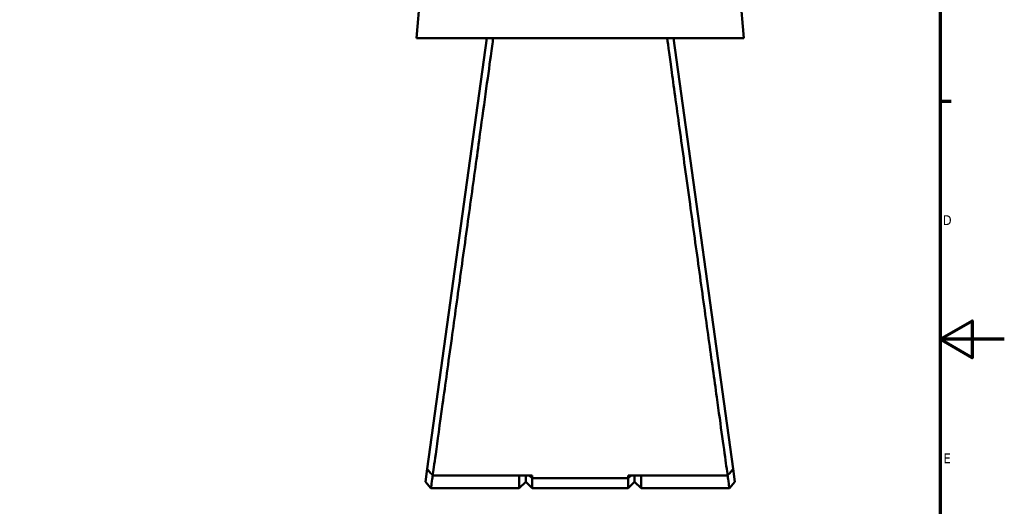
# Model space of a CAD drawing. Header units: millimetres. Extents: x 0 to 926, y 0 to 964.
# Tile 9 of 17: x 534 to 841, y 245 to 397. Entities that reach past the tile are written whole.
import ezdxf

# ---------------------------------------------------------------- set-up
doc = ezdxf.new("R2010")
doc.units = ezdxf.units.MM
doc.layers.add('Border (ANSI)', color=7, linetype='Continuous', lineweight=70)
doc.layers.add('Visible (ANSI)', color=7, linetype='Continuous', lineweight=50)
doc.styles.add('Note Text (ANSI)', font='tahoma.ttf')

# ---------------------------------------------------------------- blocks, each defined once
blk = doc.blocks.new('Borders Default Border')
at = {"layer": 'Border (ANSI)'}
blk.add_line((821, 371.25), (824.45, 371.25), dxfattribs=at)
at = {"layer": 'Border (ANSI)', "flags": 128}
for points in [[(20, 20), (20, 574), (821, 574), (821, 20), (20, 20)], [(841, 297), (821, 297), (831, 302.77), (831, 291.23), (821, 297)]]:
    blk.add_lwpolyline(points, dxfattribs=at)
at = {"layer": 'Border (ANSI)', "char_height": 3.05, "attachment_point": 7, "style": 'Note Text (ANSI)'}
for s, insert in [('D', (821.81, 332.6)), ('E', (822.05, 258.35))]:
    blk.add_mtext(s, dxfattribs=dict(at, insert=insert))

msp = doc.modelspace()

# ---------------------------------------------------------------- linework, layer by layer
at = {"layer": 'Visible (ANSI)'}
for p, q in [((660.833, 425.148), (657.832, 390.848)), ((756.831, 425.148), (759.832, 390.848)), ((657.832, 390.848), (759.832, 390.848)), ((679.732, 390.848), (661.164, 256.571)), ((756.5, 256.571), (737.932, 390.848)), ((662.272, 264.773), (662.272, 264.582)), ((662.299, 264.773), (662.272, 264.773)), ((755.392, 264.773), (755.366, 264.773)), ((755.392, 264.582), (755.392, 264.773)), ((661.164, 256.571), (660.606, 252.535)), ((757.058, 252.535), (756.5, 256.571)), ((662.332, 250.553), (660.606, 252.534)), ((693.857, 254.549), (662.885, 254.549)), ((689.857, 250.553), (689.857, 254.549)), ((691.857, 252.553), (689.857, 250.553)), ((691.857, 254.549), (691.857, 252.553)), ((691.857, 252.553), (691.857, 254.549)), ((691.857, 252.553), (693.857, 250.553)), ((692.984, 254.549), (693.857, 253.714)), ((693.857, 254.549), (693.857, 253.714)), ((693.857, 253.714), (693.857, 250.553)), ((723.807, 253.714), (693.857, 253.714)), ((754.779, 254.549), (723.807, 254.549)), ((724.681, 254.549), (723.807, 253.714)), ((723.807, 253.714), (723.807, 254.549)), ((723.807, 250.553), (723.807, 253.714)), ((725.807, 252.553), (723.807, 250.553)), ((725.807, 252.553), (725.807, 254.549)), ((725.807, 254.549), (725.807, 252.553)), ((725.807, 252.553), (727.807, 250.553)), ((727.807, 254.549), (727.807, 250.553)), ((757.058, 252.534), (755.332, 250.553)), ((689.857, 250.553), (662.332, 250.553)), ((723.807, 250.553), (693.857, 250.553)), ((755.332, 250.553), (727.807, 250.553))]:
    msp.add_line(p, q, dxfattribs=at)
for points, knots in [([(662.885, 254.549), (663.059, 255.801), (663.372, 258.052), (664.352, 265.119), (665.088, 270.423), (666.802, 282.786), (667.764, 289.726), (669.71, 303.782), (670.678, 310.772), (671.658, 317.86), (672.149, 321.404), (672.642, 324.972), (673.624, 332.075), (674.112, 335.609), (675.073, 342.563), (675.546, 345.983), (676.463, 352.629), (676.909, 355.856), (678.061, 364.205), (678.733, 369.073), (679.97, 378.049), (680.524, 382.065), (681.279, 387.543), (681.536, 389.41), (681.734, 390.848)], [0.1836005, 0.1836005, 0.1836005, 0.1836005, 0.4777172, 0.4777172, 0.842243, 0.842243, 1.1864566, 1.1864566, 1.4892735, 1.4892735, 1.4892735, 1.640682, 1.640682, 1.7920905, 1.7920905, 1.9434989, 1.9434989, 2.0949074, 2.0949074, 2.3523018, 2.3523018, 2.630053, 2.630053, 2.8252515, 2.8252515, 2.8252515, 2.8252515]), ([(735.93, 390.848), (736.262, 388.439), (736.761, 384.818), (738.11, 375.035), (738.992, 368.64), (740.934, 354.565), (741.982, 346.975), (744.033, 332.132), (745.026, 324.948), (746.006, 317.86), (746.496, 314.316), (746.983, 310.796), (747.94, 303.884), (748.41, 300.493), (749.321, 293.915), (749.762, 290.728), (750.606, 284.633), (751.01, 281.725), (752.034, 274.335), (752.61, 270.18), (753.631, 262.819), (754.06, 259.732), (754.545, 256.232), (754.683, 255.239), (754.779, 254.549)], [-2.8252515, -2.8252515, -2.8252515, -2.8252515, -2.4982224, -2.4982224, -2.1356112, -2.1356112, -1.7920905, -1.7920905, -1.4892735, -1.4892735, -1.4892735, -1.337865, -1.337865, -1.1864566, -1.1864566, -1.0350481, -1.0350481, -0.8836396, -0.8836396, -0.6262452, -0.6262452, -0.3458146, -0.3458146, -0.1836005, -0.1836005, -0.1836005, -0.1836005]), ([(662.885, 254.549), (662.599, 254.886), (662.312, 255.222), (661.738, 255.896), (661.451, 256.233), (661.164, 256.571)], [-0.26552249, -0.26552249, -0.26552249, -0.26552249, -0.13277778, -0.13277778, 0, 0, 0, 0]), ([(756.5, 256.571), (756.213, 256.233), (755.927, 255.896), (755.353, 255.222), (755.066, 254.886), (754.779, 254.549)], [-0.2655222, -0.2655222, -0.2655222, -0.2655222, -0.13274399, -0.13274399, 0, 0, 0, 0]), ([(662.332, 250.554), (662.333, 250.554), (662.359, 250.738), (662.479, 251.586), (662.595, 252.397), (662.792, 253.794), (662.843, 254.161), (662.898, 254.549)], [-3.14159265, -3.14159265, -3.14159265, -3.14159265, -2.78400759, -2.78400759, -2.30100873, -2.30100873, -2.14456905, -2.14456905, -2.14456905, -2.14456905]), ([(754.767, 254.549), (754.821, 254.161), (754.873, 253.794), (755.07, 252.397), (755.185, 251.586), (755.306, 250.738), (755.332, 250.554), (755.332, 250.554)], [2.14456905, 2.14456905, 2.14456905, 2.14456905, 2.30100873, 2.30100873, 2.78400759, 2.78400759, 3.14159265, 3.14159265, 3.14159265, 3.14159265])]:
    msp.add_open_spline(points, degree=3, knots=knots, dxfattribs=at)

# ---------------------------------------------------------------- block references
msp.add_blockref('Borders Default Border', (0, 0))

doc.saveas('drawing.dxf')
